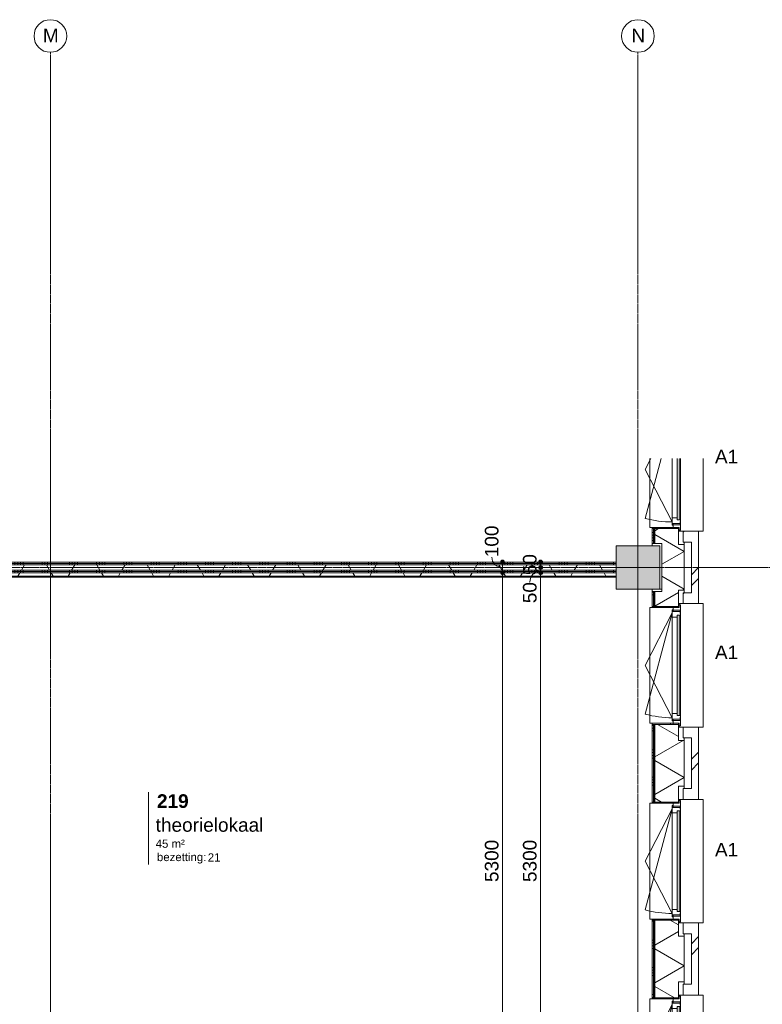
# Model space of a CAD drawing. Header units: millimetres. Extents: x 24475 to 74671, y -6152 to 32037.
# Tile 35 of 36: x 61078 to 67902, y 22984 to 32037. Entities that reach past the tile are written whole.
import ezdxf

# ---------------------------------------------------------------- set-up
doc = ezdxf.new("R2010")
doc.units = ezdxf.units.MM
doc.linetypes.add('Dash', pattern=[6.35, 3.175, -3.175])
doc.linetypes.add('stramien', pattern=[22.225, 12.7, -3.175, 3.175, -3.175])
doc.layers.add('00_Algemeen', color=7, linetype='Continuous', lineweight=9, true_color=0x00a600)
for name, color, linetype, lineweight in [('00_Algemeen-50', 7, 'Continuous', 9), ('05_Bouwplaatsvoorzieningen', 7, 'Continuous', 9), ('22_Metselwerk', 7, 'Continuous', 18), ('25_Metaalconstructiewerk', 7, 'Continuous', 9), ('30_Kozijnen-ramen-deuren', 7, 'Continuous', 9), ('42_Dekvloeren en vloersystemen', 7, 'Continuous', 9)]:
    doc.layers.add(name, color=color, linetype=linetype, lineweight=lineweight)
doc.styles.add('Arial_1', font='arial.ttf', dxfattribs={"height": 125})
doc.styles.add('Arial_4', font='arial.ttf', dxfattribs={"height": 1.5})
doc.styles.add('Arial_5', font='arial.ttf', dxfattribs={"height": 75})
doc.styles.add('Arial_B', font='arialbd.ttf', dxfattribs={"height": 125})
doc.dimstyles.new('00_AEE_maatvoering_2_5mm', dxfattribs={"dimscale": 304.8, "dimtxt": 127.532425, "dimasz": 0.459318, "dimexe": 0.246063, "dimexo": 0.0625, "dimgap": 0, "dimtad": 1, "dimdec": 0, "dimzin": 0, "dimdsep": 46, "dimtxsty": 'Arial_1', "dimblk1": 'DOTSMALL', "dimblk2": 'DOTSMALL', "dimsah": 1, "dimcen": 0.09, "dimdle": 0.246063, "dimazin": 0, "dimtfac": 1, "dimtdec": 4, "dimtix": 1, "dimtmove": 0, "dimatfit": 3, "dimfxl": 0.246063, "dimfxlon": 1, "dimtvp": 1, "dimtolj": 1, "dimtzin": 0, "dimarcsym": 2})
doc.dimstyles.new('00_AEE_maatvoering_2_5mm_1', dxfattribs={"dimscale": 304.8, "dimtxt": 127.532425, "dimasz": 0.459318, "dimexe": 0.246063, "dimexo": 0.0625, "dimgap": 0, "dimtad": 1, "dimdec": 0, "dimzin": 0, "dimdsep": 46, "dimtxsty": 'Arial_1', "dimblk1": 'DOTSMALL', "dimblk2": 'DOTSMALL', "dimsah": 1, "dimcen": 0.09, "dimdle": 0.246063, "dimazin": 0, "dimtfac": 1, "dimtdec": 4, "dimtix": 1, "dimtmove": 1, "dimatfit": 3, "dimfxl": 0.246063, "dimfxlon": 1, "dimtvp": 1, "dimtolj": 1, "dimtzin": 0, "dimarcsym": 2})
pattern_1 = [(270, (62359.98, 27050), (250, 9e-13), []), (270, (62334.98, 27050), (250, 9e-13), []), (270, (62309.98, 27050), (250, 9e-13), []), (270, (62284.98, 27050), (250, 9e-13), [])]
pattern_2 = [(60, (-3440.02, 0), (-346.4102, 200), []), (120, (-3440.02, 0), (-346.4102, -200), [])]
pattern_3 = [(45, (-3240.02, -2e-13), (-282.8427, 282.8427), []), (45, (-3140.02, -3e-13), (-282.8427, 282.8427), [])]

# ---------------------------------------------------------------- blocks, each defined once
blk = doc.blocks.new('Direct Shape - 2410-10368 v1 - IFC-model constructie _zonder onderbouw_ _MM21228_-1202395-02 tweede verdieping - D')
at = {"layer": '25_Metaalconstructiewerk'}
blk.add_hatch(color=256, dxfattribs=at).paths.add_polyline_path([(200, -200), (200, 200), (-200, 200), (-200, -200), (9.7, -200)])
for p, q in [((200, 200), (-200, 200)), ((-200, 200), (-200, -200)), ((200, -200), (200, 200)), ((-200, -200), (200, -200))]:
    blk.add_line(p, q, dxfattribs=at)
blk = doc.blocks.new('Direct Shape - NLRS_28_SC_TLB_kolom vierkant prefab_gen_AT_kolom vierkant_gen_lxb 400x400_800316-1202494-02 tweede verdieping - D')
blk.add_blockref('Direct Shape - 2410-10368 v1 - IFC-model constructie _zonder onderbouw_ _MM21228_-1202395-02 tweede verdieping - D', (0, 0))
blk = doc.blocks.new('2410-10368 v1 - IFC-model constructie _zonder onderbouw_ _MM21228__ifc-1-02 tweede verdieping - D')
at = {"layer": '25_Metaalconstructiewerk', "lineweight": 9}
blk.add_blockref('Direct Shape - NLRS_28_SC_TLB_kolom vierkant prefab_gen_AT_kolom vierkant_gen_lxb 400x400_800316-1202494-02 tweede verdieping - D', (70200, 27000), dxfattribs=at)
blk = doc.blocks.new('31_AEE_kozijnen_KA1_CS77 - AEE_CS 77_Raam merk A1-6832846-02 tweede verdieping - D')
at = {"layer": '30_Kozijnen-ramen-deuren', "true_color": 0xcccccc}
blk.add_hatch(color=254, dxfattribs=at).paths.add_polyline_path([(-443.9, -207.3), (-462.5, -207.3), (-462.5, -231.3), (462.5, -231.3), (462.5, -207.3), (414.1, -207.3)])
at = {"layer": '30_Kozijnen-ramen-deuren'}
for p, q in [((-481.5, -199.5), (-557.5, -199.5)), ((-557.5, -199.5), (-557.5, -212.3)), ((-557.5, -212.3), (-532.5, -212.3)), ((-532.5, -212.3), (-532.5, -267.5)), ((-532.5, -267.5), (-506.5, -267.5)), ((-506.5, -203.3), (-481.5, -203.3)), ((-506.5, -267.5), (-506.5, -203.3)), ((-494.5, -267.5), (-506.5, -267.5)), ((-494.5, -203.8), (-494.5, -272.5)), ((-476.5, -203.8), (-494.5, -203.8)), ((-481.5, -199.5), (-476.5, -199.5)), ((-481.5, -203.3), (-481.5, -199.5)), ((-476.5, -203.3), (-481.5, -203.3)), ((-443.5, -199.5), (-476.5, -199.5)), ((-476.5, -199.5), (-476.5, -203.8)), ((-462.5, -231.3), (-462.5, -207.3)), ((-462.5, -231.3), (-462.5, -207.3)), ((-462.5, -207.3), (462.5, -207.3)), ((462.5, -231.3), (-462.5, -231.3)), ((443.5, -199.5), (-443.5, -199.5)), ((-443.5, -207.3), (-443.5, -199.5)), ((-443.5, -276.5), (-443.5, -231.3)), ((443.5, -199.5), (443.5, -207.3)), ((476.5, -199.5), (443.5, -199.5)), ((443.5, -231.3), (443.5, -276.5)), ((462.5, -207.3), (462.5, -231.3)), ((462.5, -231.3), (462.5, -207.3)), ((476.5, -199.5), (481.5, -199.5)), ((476.5, -203.8), (476.5, -199.5)), ((481.5, -203.3), (476.5, -203.3)), ((494.5, -203.8), (476.5, -203.8)), ((481.5, -199.5), (481.5, -203.3)), ((557.5, -199.5), (481.5, -199.5)), ((481.5, -203.3), (506.5, -203.3)), ((494.5, -272.5), (494.5, -203.8)), ((506.5, -267.5), (494.5, -267.5)), ((506.5, -203.3), (506.5, -267.5)), ((506.5, -267.5), (532.5, -267.5)), ((532.5, -267.5), (532.5, -212.3)), ((532.5, -212.3), (557.5, -212.3)), ((557.5, -212.3), (557.5, -199.5)), ((-494.5, -272.5), (-511.5, -272.5)), ((-511.5, -272.5), (-511.5, -276.5)), ((-511.5, -276.5), (-443.5, -276.5)), ((-481.5, -276.5), (0, -525.7)), ((-481.5, -276.5), (448.7, -525.7)), ((443.5, -276.5), (-443.5, -276.5)), ((0, -525.7), (481.5, -276.5)), ((443.5, -276.5), (511.5, -276.5)), ((511.5, -272.5), (494.5, -272.5)), ((511.5, -276.5), (511.5, -272.5))]:
    blk.add_line(p, q, dxfattribs=at)
blk.add_arc((-481.5, -276.5), 963, 345, 360, dxfattribs=at)
blk = doc.blocks.new('31_AEE_DAI_Dagkant_Interieur - Zonder Onderkant-V30-02 tweede verdieping - D')
at = {"layer": '05_Bouwplaatsvoorzieningen'}
h = blk.add_hatch(dxfattribs=at)
h.set_pattern_fill('FP_82', color=256, style=0, pattern_type=2)
h.set_pattern_definition([(180, (26100, -70691.5), (3e-14, -250), []), (180, (26100, -70666.5), (3e-14, -250), []), (180, (26100, -70641.5), (3e-14, -250), []), (180, (26100, -70616.5), (3e-14, -250), [])])
h.paths.add_polyline_path([(542.5, -267.5), (533, -267.5), (533, -461.5), (542.5, -461.5), (542.5, -338.8)])
h.paths.add_polyline_path([(-533, -267.5), (-542.5, -267.5), (-542.5, -461.5), (-533, -461.5), (-533, -338.8)])
for p, q in [((-533, -267.5), (-542.5, -267.5)), ((-533, -461.5), (-533, -267.5)), ((533, -267.5), (533, -461.5)), ((542.5, -267.5), (533, -267.5)), ((-542.5, -461.5), (-533, -461.5)), ((533, -461.5), (542.5, -461.5))]:
    blk.add_line(p, q, dxfattribs=at)
blk = doc.blocks.new('31_AEE_DAI_Dagkant_Interieur - Zonder Onderkant-V31-02 tweede verdieping - D')
at = {"layer": '05_Bouwplaatsvoorzieningen'}
h = blk.add_hatch(dxfattribs=at)
h.set_pattern_fill('FP_83', color=256, style=0, pattern_type=2)
h.set_pattern_definition([(180, (24300, -70691.5), (3e-14, -250), []), (180, (24300, -70666.5), (3e-14, -250), []), (180, (24300, -70641.5), (3e-14, -250), []), (180, (24300, -70616.5), (3e-14, -250), [])])
h.paths.add_polyline_path([(542.5, -267.5), (533, -267.5), (533, -461.5), (542.5, -461.5), (542.5, -437)])
h.paths.add_polyline_path([(-533, -267.5), (-542.5, -267.5), (-542.5, -461.5), (-533, -461.5), (-533, -338.8)])
for p, q in [((-533, -267.5), (-542.5, -267.5)), ((-533, -461.5), (-533, -267.5)), ((533, -267.5), (533, -461.5)), ((542.5, -267.5), (533, -267.5)), ((-542.5, -461.5), (-533, -461.5)), ((533, -461.5), (542.5, -461.5))]:
    blk.add_line(p, q, dxfattribs=at)
blk = doc.blocks.new('31_AEE_DAI_Dagkant_Interieur - Zonder Onderkant-V32-02 tweede verdieping - D')
at = {"layer": '05_Bouwplaatsvoorzieningen'}
h = blk.add_hatch(dxfattribs=at)
h.set_pattern_fill('FP_84', color=256, style=0, pattern_type=2)
h.set_pattern_definition([(180, (22500, -70691.5), (3e-14, -250), []), (180, (22500, -70666.5), (3e-14, -250), []), (180, (22500, -70641.5), (3e-14, -250), []), (180, (22500, -70616.5), (3e-14, -250), [])])
h.paths.add_polyline_path([(542.5, -267.5), (533, -267.5), (533, -461.5), (542.5, -461.5), (542.5, -338.8)])
h.paths.add_polyline_path([(-533, -267.5), (-542.5, -267.5), (-542.5, -461.5), (-533, -461.5), (-533, -437)])
for p, q in [((-533, -267.5), (-542.5, -267.5)), ((-533, -461.5), (-533, -267.5)), ((533, -267.5), (533, -461.5)), ((542.5, -267.5), (533, -267.5)), ((-542.5, -461.5), (-533, -461.5)), ((533, -461.5), (542.5, -461.5))]:
    blk.add_line(p, q, dxfattribs=at)
blk = doc.blocks.new('42_AEE_VE_vensterbank - Standaard-6843292-02 tweede verdieping - D')
at = {"layer": '05_Bouwplaatsvoorzieningen'}
for p, q in [((-532.5, -482.5), (-532.5, -267.5)), ((532.5, -267.5), (532.5, -482.5)), ((-532.5, -482.5), (532.5, -482.5))]:
    blk.add_line(p, q, dxfattribs=at)
blk = doc.blocks.new('31_AEE_kozijnen_KA1_CS77 - AEE_CS 77_Raam merk A1-V33-02 tweede verdieping - D')
at = {"layer": '30_Kozijnen-ramen-deuren', "true_color": 0xcccccc}
blk.add_hatch(color=254, dxfattribs=at).paths.add_polyline_path([(462.5, -207.3), (-100.6, -207.3), (-100.6, -231.3), (462.5, -231.3)])
at = {"layer": '30_Kozijnen-ramen-deuren'}
for p, q in [((443.5, -199.5), (-100.6, -199.5)), ((-100.6, -207.3), (462.5, -207.3)), ((462.5, -231.3), (-100.6, -231.3)), ((443.5, -199.5), (443.5, -207.3)), ((476.5, -199.5), (443.5, -199.5)), ((443.5, -231.3), (443.5, -276.5)), ((462.5, -207.3), (462.5, -231.3)), ((462.5, -231.3), (462.5, -207.3)), ((476.5, -199.5), (481.5, -199.5)), ((476.5, -203.8), (476.5, -199.5)), ((481.5, -203.3), (476.5, -203.3)), ((494.5, -203.8), (476.5, -203.8)), ((481.5, -199.5), (481.5, -203.3)), ((557.5, -199.5), (481.5, -199.5)), ((481.5, -203.3), (506.5, -203.3)), ((494.5, -272.5), (494.5, -203.8)), ((506.5, -267.5), (494.5, -267.5)), ((506.5, -203.3), (506.5, -267.5)), ((506.5, -267.5), (532.5, -267.5)), ((532.5, -267.5), (532.5, -212.3)), ((532.5, -212.3), (557.5, -212.3)), ((557.5, -212.3), (557.5, -199.5)), ((443.5, -276.5), (-100.6, -276.5)), ((0, -525.7), (481.5, -276.5)), ((443.5, -276.5), (511.5, -276.5)), ((511.5, -272.5), (494.5, -272.5)), ((511.5, -276.5), (511.5, -272.5)), ((-100.6, -378.5), (448.7, -525.7)), ((-100.6, -473.6), (0, -525.7))]:
    blk.add_line(p, q, dxfattribs=at)
blk.add_arc((-481.5, -276.5), 963, 345, 360, dxfattribs=at)
blk = doc.blocks.new('31_AEE_DAI_Dagkant_Interieur - Zonder Onderkant-V34-02 tweede verdieping - D')
at = {"layer": '05_Bouwplaatsvoorzieningen'}
h = blk.add_hatch(dxfattribs=at)
h.set_pattern_fill('FP_85', color=256, style=0, pattern_type=2)
h.set_pattern_definition([(180, (27900, -70691.5), (3e-14, -250), []), (180, (27900, -70666.5), (3e-14, -250), []), (180, (27900, -70641.5), (3e-14, -250), []), (180, (27900, -70616.5), (3e-14, -250), [])])
h.paths.add_polyline_path([(542.5, -267.5), (533, -267.5), (533, -461.5), (542.5, -461.5), (542.5, -338.8)])
for p, q in [((533, -267.5), (533, -461.5)), ((542.5, -267.5), (533, -267.5)), ((533, -461.5), (542.5, -461.5))]:
    blk.add_line(p, q, dxfattribs=at)
blk = doc.blocks.new('42_AEE_VE_vensterbank - Standaard-V35-02 tweede verdieping - D')
at = {"layer": '05_Bouwplaatsvoorzieningen'}
for p in [(532.5, -267.5), (-100.6, -482.5)]:
    blk.add_line(p, (532.5, -482.5), dxfattribs=at)
blk = doc.blocks.new('21_AEE_WA_lekdorpel - 21_AEE_WA_lekdorpel-6866276-02 tweede verdieping - D')
at = {"layer": '05_Bouwplaatsvoorzieningen'}
for p, q in [((-567.5, -34), (-567.5, 8)), ((-567.5, 8), (567.5, 8)), ((567.5, 8), (567.5, -34)), ((-567.5, -213), (-567.5, -176)), ((567.5, -176), (567.5, -213)), ((-567.5, -215), (-567.5, -213)), ((-532.5, -213), (-567.5, -213)), ((-532.5, -215), (-567.5, -215)), ((567.5, -213), (532.5, -213)), ((567.5, -215), (532.5, -215)), ((567.5, -213), (567.5, -215))]:
    blk.add_line(p, q, dxfattribs=at)
blk = doc.blocks.new('21_AEE_WA_lekdorpel - 21_AEE_WA_lekdorpel-V52-02 tweede verdieping - D')
at = {"layer": '05_Bouwplaatsvoorzieningen'}
for p, q in [((-100.6, 8), (567.5, 8)), ((567.5, 8), (567.5, -34)), ((567.5, -176), (567.5, -213)), ((567.5, -213), (532.5, -213)), ((567.5, -215), (532.5, -215)), ((567.5, -213), (567.5, -215))]:
    blk.add_line(p, q, dxfattribs=at)
blk = doc.blocks.new('Grid - 3 mm-485849-02 tweede verdieping - D')
at = {"layer": '00_Algemeen', "color": 7}
blk.add_circle((0, 0), 3, dxfattribs=at)
blk = doc.blocks.new('00_AEE_tag_ruimte_groot_2192_zonder PVE - Naam nummer oppervlak bezettingsgraad-5019603-02 tweede verdieping - D')
at = {"layer": '00_Algemeen', "color": 7}
for p, q in [((-8.06, 7.73), (-8.06, 3.23)), ((-8.06, 3.23), (-8.06, 0.65)), ((-8.06, 0.65), (-8.06, -2.44)), ((-8.06, -2.44), (-8.06, -5.54))]:
    blk.add_line(p, q, dxfattribs=at)
at = {"layer": '00_Algemeen', "color": 8, "true_color": 0x808080, "insert": (-6.49, -3.42), "char_height": 1.5, "width": 10.8228, "attachment_point": 1, "style": 'Arial_4'}
blk.add_mtext('bezetting:', dxfattribs=at)
blk = doc.blocks.new('DIMBLOCK26-02 tweede verdieping - D')
at = {"layer": '00_Algemeen-50', "transparency": 16777216}
h = blk.add_hatch(color=256, dxfattribs=at)
edge = h.paths.add_edge_path()
edge.add_arc((65515, 27050), 17.5, 0, 360)
h = blk.add_hatch(color=256, dxfattribs=at)
edge = h.paths.add_edge_path()
edge.add_arc((65515, 26950), 17.5, 0, 360)
for p, q in [((65515, 27050), (65440, 27050)), ((65515, 27050), (65515, 26950)), ((65515, 27050), (65590, 27050)), ((65515, 26950), (65440, 26950)), ((65515, 26950), (65590, 26950))]:
    blk.add_line(p, q, dxfattribs=at)
for centre in [(65515, 27050), (65515, 26950)]:
    blk.add_circle(centre, 17.5, dxfattribs=at)
blk.add_ellipse((65515, 27094.3), major_axis=(98.1, 0), ratio=0.961022, start_param=3.141593, end_param=4.712389, dxfattribs=at)
at = {"layer": '00_Algemeen-50', "color": 0, "transparency": 16777216, "insert": (65352.8, 27094.3), "char_height": 125, "width": 346.103, "attachment_point": 1, "rotation": 90, "line_spacing_factor": 0.941778, "style": 'Arial_1'}
blk.add_mtext('100', dxfattribs=at)
blk = doc.blocks.new('_DotSmall')
at = {"color": 0, "linetype": 'ByBlock', "const_width": 0.5}
blk.add_lwpolyline([(-0.0625, 0, 1), (0.0625, 0, 1)], format="xyb", close=True, dxfattribs=at)
blk = doc.blocks.new('DIMBLOCK27-02 tweede verdieping - D')
at = {"layer": '00_Algemeen-50', "transparency": 16777216}
h = blk.add_hatch(color=256, dxfattribs=at)
edge = h.paths.add_edge_path()
edge.add_arc((65515, 26950), 17.5, 0, 360)
h = blk.add_hatch(color=256, dxfattribs=at)
edge = h.paths.add_edge_path()
edge.add_arc((65515, 21650), 17.5, 0, 360)
for p, q in [((65515, 26950), (65440, 26950)), ((65515, 26950), (65515, 21650)), ((65515, 26950), (65590, 26950)), ((65515, 21650), (65440, 21650)), ((65515, 21650), (65590, 21650))]:
    blk.add_line(p, q, dxfattribs=at)
for centre in [(65515, 26950), (65515, 21650)]:
    blk.add_circle(centre, 17.5, dxfattribs=at)
at = {"layer": '00_Algemeen-50', "color": 0, "transparency": 16777216, "insert": (65352.8, 24107.7), "char_height": 125, "width": 461.471, "attachment_point": 1, "rotation": 90, "line_spacing_factor": 0.941778, "style": 'Arial_1'}
blk.add_mtext('5300', dxfattribs=at)
blk = doc.blocks.new('DIMBLOCK100-02 tweede verdieping - D')
at = {"layer": '00_Algemeen-50', "transparency": 16777216}
h = blk.add_hatch(color=256, dxfattribs=at)
edge = h.paths.add_edge_path()
edge.add_arc((65865, 26950), 17.5, 0, 360)
h = blk.add_hatch(color=256, dxfattribs=at)
edge = h.paths.add_edge_path()
edge.add_arc((65865, 21650), 17.5, 0, 360)
for p, q in [((65865, 26950), (65790, 26950)), ((65865, 21650), (65865, 26950)), ((65865, 26950), (65940, 26950)), ((65865, 21650), (65790, 21650)), ((65865, 21650), (65940, 21650))]:
    blk.add_line(p, q, dxfattribs=at)
for centre in [(65865, 26950), (65865, 21650)]:
    blk.add_circle(centre, 17.5, dxfattribs=at)
at = {"layer": '00_Algemeen-50', "color": 0, "transparency": 16777216, "insert": (65702.8, 24107.7), "char_height": 125, "width": 461.471, "attachment_point": 1, "rotation": 90, "line_spacing_factor": 0.941778, "style": 'Arial_1'}
blk.add_mtext('5300', dxfattribs=at)
blk = doc.blocks.new('DIMBLOCK101-02 tweede verdieping - D')
at = {"layer": '00_Algemeen-50', "transparency": 16777216}
h = blk.add_hatch(color=256, dxfattribs=at)
edge = h.paths.add_edge_path()
edge.add_arc((65865, 27000), 17.5, 0, 360)
h = blk.add_hatch(color=256, dxfattribs=at)
edge = h.paths.add_edge_path()
edge.add_arc((65865, 26950), 17.5, 0, 360)
for p, q in [((65865, 27000), (65790, 27000)), ((65865, 26950), (65865, 27000)), ((65865, 27000), (65940, 27000)), ((65865, 26950), (65790, 26950)), ((65865, 26950), (65940, 26950))]:
    blk.add_line(p, q, dxfattribs=at)
for centre in [(65865, 27000), (65865, 26950)]:
    blk.add_circle(centre, 17.5, dxfattribs=at)
blk.add_ellipse((65865, 26863.8), major_axis=(0, 111.2), ratio=0.882022, start_param=0, end_param=1.570796, dxfattribs=at)
at = {"layer": '00_Algemeen-50', "color": 0, "transparency": 16777216, "insert": (65702.8, 26671.5), "char_height": 125, "width": 230.736, "attachment_point": 1, "rotation": 90, "line_spacing_factor": 0.941778, "style": 'Arial_1'}
blk.add_mtext('50', dxfattribs=at)
blk = doc.blocks.new('DIMBLOCK102-02 tweede verdieping - D')
at = {"layer": '00_Algemeen-50', "transparency": 16777216}
h = blk.add_hatch(color=256, dxfattribs=at)
edge = h.paths.add_edge_path()
edge.add_arc((65865, 27050), 17.5, 0, 360)
h = blk.add_hatch(color=256, dxfattribs=at)
edge = h.paths.add_edge_path()
edge.add_arc((65865, 27000), 17.5, 0, 360)
for p, q in [((65865, 27050), (65790, 27050)), ((65865, 27000), (65790, 27000)), ((65865, 27000), (65865, 27050)), ((65865, 27050), (65940, 27050)), ((65865, 27000), (65940, 27000))]:
    blk.add_line(p, q, dxfattribs=at)
for centre in [(65865, 27050), (65865, 27000)]:
    blk.add_circle(centre, 17.5, dxfattribs=at)
at = {"layer": '00_Algemeen-50', "color": 0, "transparency": 16777216, "insert": (65702.8, 26928.9), "char_height": 125, "width": 230.736, "attachment_point": 1, "rotation": 90, "line_spacing_factor": 0.941778, "style": 'Arial_1'}
blk.add_mtext('50', dxfattribs=at)

msp = doc.modelspace()

# ---------------------------------------------------------------- hatches: boundary and pattern name
at = {"layer": '22_Metselwerk', "lineweight": 9}
h = msp.add_hatch(dxfattribs=at)
h.set_pattern_fill('FP_72', color=256, angle=90, style=0, pattern_type=2)
h.set_pattern_definition([(180, (67184.48, 27247.25), (1e-12, -250), []), (180, (67184.48, 27272.25), (1e-12, -250), []), (180, (67184.48, 27297.25), (1e-12, -250), []), (180, (67184.48, 27322.25), (1e-12, -250), [])])
h.paths.add_polyline_path([(66890, 5620), (66902.5, 5620), (66902.5, 5757.5), (66890, 5757.5)])
h.paths.add_polyline_path([(66902.5, 6842.5), (66902.5, 7557.5), (66890, 7557.5), (66890, 6842.5)])
h.paths.add_polyline_path([(66902.5, 8642.5), (66902.5, 9357.5), (66890, 9357.5), (66890, 8642.5)])
h.paths.add_polyline_path([(66902.5, 10442.5), (66902.5, 10580), (66890, 10580), (66890, 10442.5)])
h.paths.add_polyline_path([(66890, 11020), (66902.5, 11020), (66902.5, 11157.5), (66890, 11157.5)])
h.paths.add_polyline_path([(66902.5, 12242.5), (66902.5, 12957.5), (66890, 12957.5), (66890, 12242.5)])
h.paths.add_polyline_path([(66902.5, 14042.5), (66902.5, 14757.5), (66890, 14757.5), (66890, 14042.5)])
h.paths.add_polyline_path([(66902.5, 15842.5), (66902.5, 15980), (66890, 15980), (66890, 15842.5)])
h.paths.add_polyline_path([(66890, 16420), (66902.5, 16420), (66902.5, 16557.5), (66890, 16557.5)])
h.paths.add_polyline_path([(66902.5, 17642.5), (66902.5, 18357.5), (66890, 18357.5), (66890, 17642.5)])
h.paths.add_polyline_path([(66902.5, 19442.5), (66902.5, 20157.5), (66890, 20157.5), (66890, 19442.5)])
h.paths.add_polyline_path([(66902.5, 21242.5), (66902.5, 21380), (66890, 21380), (66890, 21242.5)])
h.paths.add_polyline_path([(66902.5, 21820), (66902.5, 21957.5), (66890, 21957.5), (66890, 21820)])
h.paths.add_polyline_path([(66902.5, 23042.5), (66902.5, 23757.5), (66890, 23757.5), (66890, 23042.5)])
h.paths.add_polyline_path([(66902.5, 24842.5), (66902.5, 25557.5), (66890, 25557.5), (66890, 24842.5)])
h.paths.add_polyline_path([(66902.5, 26642.5), (66902.5, 26780), (66890, 26780), (66890, 26642.5)])
h.paths.add_polyline_path([(66890, 27220), (66902.5, 27220), (66902.5, 27357.5), (66890, 27357.5)])
h = msp.add_hatch(dxfattribs=at)
h.set_pattern_fill('FP_74', color=256, style=0, pattern_type=2)
h.set_pattern_definition([(90, (67184.478, 27147.25), (-25, -1e-13), [])])
h.paths.add_polyline_path([(66902.5, 5620), (66914.5, 5620), (66914.5, 5757.5), (66902.5, 5757.5)])
h.paths.add_polyline_path([(66914.5, 6842.5), (66914.5, 7557.5), (66902.5, 7557.5), (66902.5, 6842.5)])
h.paths.add_polyline_path([(66914.5, 8642.5), (66914.5, 9357.5), (66902.5, 9357.5), (66902.5, 8642.5)])
h.paths.add_polyline_path([(66914.5, 10442.5), (66914.5, 10580), (66902.5, 10580), (66902.5, 10442.5)])
h.paths.add_polyline_path([(66914.5, 11020), (66914.5, 11157.5), (66902.5, 11157.5), (66902.5, 11020)])
h.paths.add_polyline_path([(66914.5, 12242.5), (66914.5, 12957.5), (66902.5, 12957.5), (66902.5, 12242.5)])
h.paths.add_polyline_path([(66914.5, 14042.5), (66914.5, 14757.5), (66902.5, 14757.5), (66902.5, 14042.5)])
h.paths.add_polyline_path([(66914.5, 15842.5), (66914.5, 15980), (66902.5, 15980), (66902.5, 15842.5)])
h.paths.add_polyline_path([(66902.5, 16420), (66914.5, 16420), (66914.5, 16557.5), (66902.5, 16557.5)])
h.paths.add_polyline_path([(66914.5, 17642.5), (66914.5, 18357.5), (66902.5, 18357.5), (66902.5, 17642.5)])
h.paths.add_polyline_path([(66914.5, 19442.5), (66914.5, 20157.5), (66902.5, 20157.5), (66902.5, 19442.5)])
h.paths.add_polyline_path([(66914.5, 21242.5), (66914.5, 21380), (66902.5, 21380), (66902.5, 21242.5)])
h.paths.add_polyline_path([(66914.5, 21820), (66914.5, 21957.5), (66902.5, 21957.5), (66902.5, 21820)])
h.paths.add_polyline_path([(66914.5, 23042.5), (66914.5, 23757.5), (66902.5, 23757.5), (66902.5, 23042.5)])
h.paths.add_polyline_path([(66914.5, 24842.5), (66914.5, 25557.5), (66902.5, 25557.5), (66902.5, 24842.5)])
h.paths.add_polyline_path([(66914.5, 26642.5), (66914.5, 26780), (66902.5, 26780), (66902.5, 26642.5)])
h.paths.add_polyline_path([(66902.5, 27220), (66914.5, 27220), (66914.5, 27357.5), (66902.5, 27357.5)])
h = msp.add_hatch(dxfattribs=at)
h.set_pattern_fill('FP_73', color=256, angle=60, style=0, pattern_type=2)
h.set_pattern_definition([(150, (67184.48, 27147.25), (-150, -259.8076), []), (210, (67184.48, 27147.25), (150, -259.8076), [])])
h.paths.add_polyline_path([(67184.5, 5245.5), (67184.5, 5610), (67132.5, 5610), (67132.5, 5757.5), (66914.5, 5757.5), (66914.5, 5620), (66980, 5620), (66980, 5245.5)])
h.paths.add_polyline_path([(67132.5, 6842.5), (67132.5, 6990), (67184.5, 6990), (67184.5, 7410), (67132.5, 7410), (67132.5, 7557.5), (66914.5, 7557.5), (66914.5, 6842.5), (67012.7, 6842.5)])
h.paths.add_polyline_path([(67132.5, 8642.5), (67132.5, 8790), (67184.5, 8790), (67184.5, 9210), (67132.5, 9210), (67132.5, 9357.5), (66914.5, 9357.5), (66914.5, 8642.5), (67012.7, 8642.5)])
h.paths.add_polyline_path([(67132.5, 10442.5), (67132.5, 10590), (67184.5, 10590), (67184.5, 11010), (67132.5, 11010), (67132.5, 11157.5), (66914.5, 11157.5), (66914.5, 11020), (66980, 11020), (66980, 10580), (66914.5, 10580), (66914.5, 10442.5), (67012.7, 10442.5)])
h.paths.add_polyline_path([(67132.5, 12242.5), (67132.5, 12390), (67184.5, 12390), (67184.5, 12810), (67132.5, 12810), (67132.5, 12957.5), (66914.5, 12957.5), (66914.5, 12242.5), (67012.7, 12242.5)])
h.paths.add_polyline_path([(67132.5, 14042.5), (67132.5, 14190), (67184.5, 14190), (67184.5, 14610), (67132.5, 14610), (67132.5, 14757.5), (66914.5, 14757.5), (66914.5, 14042.5)])
h.paths.add_polyline_path([(67132.5, 15842.5), (67132.5, 15990), (67184.5, 15990), (67184.5, 16410), (67132.5, 16410), (67132.5, 16557.5), (66914.5, 16557.5), (66914.5, 16420), (66980, 16420), (66980, 15980), (66914.5, 15980), (66914.5, 15842.5), (67012.7, 15842.5)])
h.paths.add_polyline_path([(67132.5, 17642.5), (67132.5, 17790), (67184.5, 17790), (67184.5, 18210), (67132.5, 18210), (67132.5, 18357.5), (66914.5, 18357.5), (66914.5, 17642.5), (67012.7, 17642.5)])
h.paths.add_polyline_path([(67132.5, 19442.5), (67132.5, 19590), (67184.5, 19590), (67184.5, 20010), (67132.5, 20010), (67132.5, 20157.5), (66914.5, 20157.5), (66914.5, 19442.5), (67012.7, 19442.5)])
h.paths.add_polyline_path([(67132.5, 21242.5), (67132.5, 21390), (67184.5, 21390), (67184.5, 21810), (67132.5, 21810), (67132.5, 21957.5), (66914.5, 21957.5), (66914.5, 21820), (66980, 21820), (66980, 21380), (66914.5, 21380), (66914.5, 21242.5), (67012.7, 21242.5)])
h.paths.add_polyline_path([(67132.5, 23042.5), (67132.5, 23190), (67184.5, 23190), (67184.5, 23610), (67132.5, 23610), (67132.5, 23757.5), (66914.5, 23757.5), (66914.5, 23042.5)])
h.paths.add_polyline_path([(67132.5, 24842.5), (67132.5, 24990), (67184.5, 24990), (67184.5, 25410), (67132.5, 25410), (67132.5, 25557.5), (66914.5, 25557.5), (66914.5, 24842.5), (67012.7, 24842.5)])
h.paths.add_polyline_path([(67132.5, 26642.5), (67132.5, 26790), (67184.5, 26790), (67184.5, 27210), (67132.5, 27210), (67132.5, 27357.5), (66914.5, 27357.5), (66914.5, 27220), (66980, 27220), (66980, 26780), (66914.5, 26780), (66914.5, 26642.5), (67012.7, 26642.5)])
h = msp.add_hatch(dxfattribs=at)
h.set_pattern_fill('FP_71', color=256, angle=45, style=0, pattern_type=2)
h.set_pattern_definition(pattern_3)
h.paths.add_polyline_path([(67251.5, 27232.5), (67251.5, 27332.5), (67175.5, 27332.5), (67175.5, 27232.5)])
h = msp.add_hatch(dxfattribs=at)
h.set_pattern_fill('FP_75', color=256, angle=45, style=0, pattern_type=2)
h.set_pattern_definition(pattern_3)
h.paths.add_polyline_path([(67317.5, 4908.5), (67317.5, 5732.5), (67251.5, 5732.5), (67251.5, 4908.5)])
h.paths.add_polyline_path([(67317.5, 6867.5), (67317.5, 7532.5), (67251.5, 7532.5), (67251.5, 6867.5)])
h.paths.add_polyline_path([(67317.5, 8667.5), (67317.5, 9332.5), (67251.5, 9332.5), (67251.5, 8667.5)])
h.paths.add_polyline_path([(67317.5, 10467.5), (67317.5, 11132.5), (67251.5, 11132.5), (67251.5, 10467.5)])
h.paths.add_polyline_path([(67317.5, 12267.5), (67317.5, 12932.5), (67251.5, 12932.5), (67251.5, 12267.5)])
h.paths.add_polyline_path([(67317.5, 14067.5), (67317.5, 14732.5), (67251.5, 14732.5), (67251.5, 14067.5)])
h.paths.add_polyline_path([(67317.5, 15867.5), (67317.5, 16532.5), (67251.5, 16532.5), (67251.5, 15867.5)])
h.paths.add_polyline_path([(67317.5, 17667.5), (67317.5, 18332.5), (67251.5, 18332.5), (67251.5, 17667.5)])
h.paths.add_polyline_path([(67317.5, 19467.5), (67317.5, 20132.5), (67251.5, 20132.5), (67251.5, 19467.5)])
h.paths.add_polyline_path([(67317.5, 21267.5), (67317.5, 21932.5), (67251.5, 21932.5), (67251.5, 21267.5)])
h.paths.add_polyline_path([(67317.5, 23067.5), (67317.5, 23732.5), (67251.5, 23732.5), (67251.5, 23067.5)])
h.paths.add_polyline_path([(67317.5, 24867.5), (67317.5, 25532.5), (67251.5, 25532.5), (67251.5, 24867.5)])
h.paths.add_polyline_path([(67317.5, 26667.5), (67317.5, 27332.5), (67251.5, 27332.5), (67251.5, 26667.5)])
h = msp.add_hatch(dxfattribs=at)
h.set_pattern_fill('FP_11', color=256, angle=60, style=0, pattern_type=2)
h.set_pattern_definition(pattern_2)
h.paths.add_polyline_path([(66560, 26975), (66560, 27025), (58335, 27025), (58335, 26975), (66350.8, 26975)])
h = msp.add_hatch(dxfattribs=at)
h.set_pattern_fill('FP_22', color=256, angle=-270, style=0, pattern_type=2)
h.set_pattern_definition(pattern_1)
h.paths.add_polyline_path([(66560, 27037.5), (66560, 27050), (58360, 27050), (58360, 27037.5), (66350.8, 27037.5)])
h = msp.add_hatch(dxfattribs=at)
h.set_pattern_fill('FP_22', color=256, angle=-270, style=0, pattern_type=2)
h.set_pattern_definition(pattern_1)
h.paths.add_polyline_path([(66560, 27025), (66560, 27037.5), (58360, 27037.5), (58360, 27025), (66350.8, 27025)])
h = msp.add_hatch(dxfattribs=at)
h.set_pattern_fill('FP_11', color=256, angle=60, style=0, pattern_type=2)
h.set_pattern_definition(pattern_2)
h.paths.add_polyline_path([(66350.8, 26920), (66560, 26920), (66560, 26950), (58335, 26950), (58335, 26920), (65027, 26920)])
h = msp.add_hatch(dxfattribs=at)
h.set_pattern_fill('FP_22', color=256, angle=-270, style=0, pattern_type=2)
h.set_pattern_definition(pattern_1)
h.paths.add_polyline_path([(66560, 26962.5), (66560, 26975), (58347.5, 26975), (58347.5, 26962.5), (66350.8, 26962.5)])
h = msp.add_hatch(dxfattribs=at)
h.set_pattern_fill('FP_22', color=256, angle=-270, style=0, pattern_type=2)
h.set_pattern_definition(pattern_1)
h.paths.add_polyline_path([(66560, 26950), (66560, 26962.5), (58360, 26962.5), (58360, 26950), (66350.8, 26950)])
h = msp.add_hatch(dxfattribs=at)
h.set_pattern_fill('FP_121', color=256, angle=-270, style=0, pattern_type=2)
h.set_pattern_definition([(270, (62359.98, 26950), (250, 9e-13), []), (270, (62334.98, 26950), (250, 9e-13), []), (270, (62309.98, 26950), (250, 9e-13), []), (270, (62284.98, 26950), (250, 9e-13), [])])
h.paths.add_polyline_path([(66560, 26910), (66560, 26920), (58360, 26920), (58360, 26910), (66350.8, 26910)])
h = msp.add_hatch(dxfattribs=at)
h.set_pattern_fill('FP_157', color=256, angle=45, style=0, pattern_type=2)
h.set_pattern_definition(pattern_3)
h.paths.add_polyline_path([(67251.5, 26667.5), (67251.5, 26767.5), (67175.5, 26767.5), (67175.5, 26667.5)])

# ---------------------------------------------------------------- linework, layer by layer
at = {"layer": '00_Algemeen', "color": 150, "linetype": 'stramien', "true_color": 0x0080ff}
for p, q in [((61360, -4950.1), (61360, 31736.6)), ((66760, -4950.1), (66760, 31736.6)), ((74371.4, 27000), (25788, 27000))]:
    msp.add_line(p, q, dxfattribs=at)
at = {"layer": '00_Algemeen', "color": 7, "linetype": 'Dash'}
msp.add_line((66960, 26800), (66980, 26800), dxfattribs=at)
at = {"layer": '22_Metselwerk', "lineweight": 9}
for p, q in [((66890, 27357.5), (66890, 27220)), ((66914.5, 27357.5), (66890, 27357.5)), ((66902.5, 27220), (66902.5, 27357.5)), ((67132.5, 27367.5), (67132.5, 27357.5)), ((67251.5, 27332.5), (67175.5, 27332.5)), ((67175.5, 27332.5), (67175.5, 27232.5)), ((67317.5, 27332.5), (67251.5, 27332.5)), ((67317.5, 26667.5), (67317.5, 27332.5)), ((66890, 27220), (66914.5, 27220)), ((67175.5, 27232.5), (67251.5, 27232.5)), ((67184.5, 27232.5), (67184.5, 27210)), ((67251.5, 27232.5), (67251.5, 26767.5)), ((66560, 27050), (58360, 27050)), ((66560, 27037.5), (58360, 27037.5)), ((66560, 27025), (66560, 27050)), ((66560, 26950), (58335, 26950)), ((66560, 26920), (58335, 26920)), ((66560, 26962.5), (58347.5, 26962.5)), ((58360, 26910), (66560, 26910)), ((66560, 26910), (66560, 26975)), ((66914.5, 26780), (66890, 26780)), ((66890, 26780), (66890, 26642.5)), ((66902.5, 26642.5), (66902.5, 26780)), ((67251.5, 26767.5), (67175.5, 26767.5)), ((67175.5, 26767.5), (67175.5, 26667.5)), ((67184.5, 26790), (67184.5, 26767.5)), ((66890, 26642.5), (66914.5, 26642.5)), ((67132.5, 26642.5), (67132.5, 26632.5)), ((67175.5, 26667.5), (67317.5, 26667.5)), ((66890, 25557.5), (66890, 24842.5)), ((66914.5, 25557.5), (66890, 25557.5)), ((66902.5, 24842.5), (66902.5, 25557.5)), ((67132.5, 25567.5), (67132.5, 25557.5)), ((67251.5, 25532.5), (67175.5, 25532.5)), ((67175.5, 25532.5), (67175.5, 25432.5)), ((67317.5, 25532.5), (67251.5, 25532.5)), ((67317.5, 24867.5), (67317.5, 25532.5)), ((67175.5, 25432.5), (67251.5, 25432.5)), ((67184.5, 25432.5), (67184.5, 25410)), ((67251.5, 25432.5), (67251.5, 24967.5)), ((67184.5, 24990), (67184.5, 24967.5)), ((67251.5, 24967.5), (67175.5, 24967.5)), ((67175.5, 24967.5), (67175.5, 24867.5)), ((66890, 24842.5), (66914.5, 24842.5)), ((67132.5, 24842.5), (67132.5, 24832.5)), ((67175.5, 24867.5), (67317.5, 24867.5)), ((66890, 23757.5), (66890, 23042.5)), ((66914.5, 23757.5), (66890, 23757.5)), ((66902.5, 23042.5), (66902.5, 23757.5)), ((67132.5, 23767.5), (67132.5, 23757.5)), ((67251.5, 23732.5), (67175.5, 23732.5)), ((67175.5, 23732.5), (67175.5, 23632.5)), ((67317.5, 23732.5), (67251.5, 23732.5)), ((67317.5, 23067.5), (67317.5, 23732.5)), ((67175.5, 23632.5), (67251.5, 23632.5)), ((67184.5, 23632.5), (67184.5, 23610)), ((67251.5, 23632.5), (67251.5, 23167.5)), ((67184.5, 23190), (67184.5, 23167.5)), ((67251.5, 23167.5), (67175.5, 23167.5)), ((67175.5, 23167.5), (67175.5, 23067.5)), ((66890, 23042.5), (66914.5, 23042.5)), ((67132.5, 23042.5), (67132.5, 23032.5)), ((67175.5, 23067.5), (67317.5, 23067.5))]:
    msp.add_line(p, q, dxfattribs=at)
at = {"layer": '22_Metselwerk'}
for p, q in [((67132.5, 27357.5), (66914.5, 27357.5)), ((66914.5, 27220), (66914.5, 27357.5)), ((67132.5, 27210), (67132.5, 27357.5)), ((66914.5, 27220), (66980, 27220)), ((66980, 27220), (66980, 26780)), ((67184.5, 27210), (67132.5, 27210)), ((67184.5, 26790), (67184.5, 27210)), ((66560, 27025), (58335, 27025)), ((66560, 26975), (66560, 27025)), ((66560, 26975), (58335, 26975)), ((66980, 26780), (66914.5, 26780)), ((66914.5, 26642.5), (66914.5, 26780)), ((67132.5, 26642.5), (67132.5, 26790)), ((67132.5, 26790), (67184.5, 26790)), ((66914.5, 26642.5), (67132.5, 26642.5)), ((67132.5, 25557.5), (66914.5, 25557.5)), ((66914.5, 24842.5), (66914.5, 25557.5)), ((67132.5, 25410), (67132.5, 25557.5)), ((67184.5, 25410), (67132.5, 25410)), ((67184.5, 24990), (67184.5, 25410)), ((67132.5, 24842.5), (67132.5, 24990)), ((67132.5, 24990), (67184.5, 24990)), ((66914.5, 24842.5), (67132.5, 24842.5)), ((67132.5, 23757.5), (66914.5, 23757.5)), ((66914.5, 23042.5), (66914.5, 23757.5)), ((67132.5, 23610), (67132.5, 23757.5)), ((67184.5, 23610), (67132.5, 23610)), ((67184.5, 23190), (67184.5, 23610)), ((67132.5, 23042.5), (67132.5, 23190)), ((67132.5, 23190), (67184.5, 23190)), ((66914.5, 23042.5), (67132.5, 23042.5))]:
    msp.add_line(p, q, dxfattribs=at)
at = {"layer": '42_Dekvloeren en vloersystemen'}
for p, q in [((66890, 27200), (66890, 27220)), ((66890, 26780), (66890, 26800))]:
    msp.add_line(p, q, dxfattribs=at)

# ---------------------------------------------------------------- block references
at = {"lineweight": 5}
msp.add_blockref('2410-10368 v1 - IFC-model constructie _zonder onderbouw_ _MM21228__ifc-1-02 tweede verdieping - D', (-3440, 0), dxfattribs=at)
at = {"layer": '00_Algemeen', "color": 7, "xscale": 49.99999999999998, "yscale": 49.99999999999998, "zscale": 49.99999999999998}
for p in [(61360, 31886.6), (66760, 31886.6)]:
    msp.add_blockref('Grid - 3 mm-485849-02 tweede verdieping - D', p, dxfattribs=at)
at = {"layer": '00_Algemeen', "color": 8, "true_color": 0x808080, "xscale": 49.99999999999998, "yscale": 49.99999999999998, "zscale": 49.99999999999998}
msp.add_blockref('00_AEE_tag_ruimte_groot_2192_zonder PVE - Naam nummer oppervlak bezettingsgraad-5019603-02 tweede verdieping - D', (62664.2, 24546.2), dxfattribs=at)
at = {"layer": '05_Bouwplaatsvoorzieningen'}
for name, p, rotation in [('42_AEE_VE_vensterbank - Standaard-V35-02 tweede verdieping - D', (67351.5, 27900), 269.999999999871), ('21_AEE_WA_lekdorpel - 21_AEE_WA_lekdorpel-V52-02 tweede verdieping - D', (67351.5, 27900), 269.9999999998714), ('31_AEE_DAI_Dagkant_Interieur - Zonder Onderkant-V34-02 tweede verdieping - D', (67351.5, 27900), 269.9999999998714), ('42_AEE_VE_vensterbank - Standaard-6843292-02 tweede verdieping - D', (67351.5, 26100), 269.999999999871), ('31_AEE_DAI_Dagkant_Interieur - Zonder Onderkant-V30-02 tweede verdieping - D', (67351.5, 26100), 269.9999999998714), ('21_AEE_WA_lekdorpel - 21_AEE_WA_lekdorpel-6866276-02 tweede verdieping - D', (67351.5, 26100), 269.9999999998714), ('42_AEE_VE_vensterbank - Standaard-6843292-02 tweede verdieping - D', (67351.5, 24300), 269.999999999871), ('31_AEE_DAI_Dagkant_Interieur - Zonder Onderkant-V31-02 tweede verdieping - D', (67351.5, 24300), 269.9999999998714), ('21_AEE_WA_lekdorpel - 21_AEE_WA_lekdorpel-6866276-02 tweede verdieping - D', (67351.5, 24300), 269.9999999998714), ('42_AEE_VE_vensterbank - Standaard-6843292-02 tweede verdieping - D', (67351.5, 22500), 269.999999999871), ('31_AEE_DAI_Dagkant_Interieur - Zonder Onderkant-V32-02 tweede verdieping - D', (67351.5, 22500), 269.9999999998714), ('21_AEE_WA_lekdorpel - 21_AEE_WA_lekdorpel-6866276-02 tweede verdieping - D', (67351.5, 22500), 269.9999999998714)]:
    msp.add_blockref(name, p, dxfattribs=dict(at, rotation=rotation))
at = {"layer": '30_Kozijnen-ramen-deuren', "rotation": 269.9999999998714}
for name, p in [('31_AEE_kozijnen_KA1_CS77 - AEE_CS 77_Raam merk A1-V33-02 tweede verdieping - D', (67351.5, 27900)), ('31_AEE_kozijnen_KA1_CS77 - AEE_CS 77_Raam merk A1-6832846-02 tweede verdieping - D', (67351.5, 26100)), ('31_AEE_kozijnen_KA1_CS77 - AEE_CS 77_Raam merk A1-6832846-02 tweede verdieping - D', (67351.5, 24300)), ('31_AEE_kozijnen_KA1_CS77 - AEE_CS 77_Raam merk A1-6832846-02 tweede verdieping - D', (67351.5, 22500))]:
    msp.add_blockref(name, p, dxfattribs=at)

# ---------------------------------------------------------------- texts
at = {"layer": '00_Algemeen', "color": 7, "char_height": 125, "attachment_point": 1}
for s, insert, width, style in [('M', (61291.1, 31954.7), 172.363, 'Arial_1'), ('N', (66699.3, 31954.7), 152.321, 'Arial_1'), ('219', (62339.8, 24914.6), 348.734, 'Arial_B'), ('theorielokaal', (62327.9, 24695.2), 1182.489, 'Arial_1')]:
    msp.add_mtext(s, dxfattribs=dict(at, insert=insert, width=width, style=style))
at = {"layer": '00_Algemeen', "color": 8, "true_color": 0x808080, "char_height": 75, "attachment_point": 1, "style": 'Arial_5'}
for s, insert, width in [('45 m²', (62327.9, 24497.8), 332.7), ('21', (62806.4, 24371.5), 144.304)]:
    msp.add_mtext(s, dxfattribs=dict(at, insert=insert, width=width))
at = {"layer": '30_Kozijnen-ramen-deuren', "char_height": 125, "width": 256.54, "attachment_point": 1, "style": 'Arial_1'}
for insert in [(67467.4, 28082.1), (67467.4, 26282.1), (67467.4, 24467.8)]:
    msp.add_mtext('A1', dxfattribs=dict(at, insert=insert))

# ---------------------------------------------------------------- dimensions: what is measured, and where the dimension line sits
at = {"layer": '00_Algemeen', "color": 7}
for base, p1, p2, override, picture, middle in [((65515, 26950), (65590, 27050), (65590, 26950), {"dimpost": '<>', "dimfxl": 100}, 'DIMBLOCK26-02 tweede verdieping - D', (65436.1, 27267.3)), ((65865, 27000), (65790, 26950), (65790, 27000), {"dimpost": '<>', "dimfxl": 50.000001}, 'DIMBLOCK101-02 tweede verdieping - D', (65786.1, 26786.9))]:
    dim = msp.add_linear_dim(base=base, p1=p1, p2=p2, angle=90, dimstyle='00_AEE_maatvoering_2_5mm_1', override=override, dxfattribs=at)
    dim.commit()
    dim.dimension.update_dxf_attribs({"geometry": picture, "text_midpoint": middle, "dimtype": 160, "text_rotation": 90})
for base, p1, p2, override, picture, middle in [((65865, 27050), (65790, 27000), (65790, 27050), {"dimpost": '<>', "dimfxl": 49.999999}, 'DIMBLOCK102-02 tweede verdieping - D', (65801.2, 27025)), ((65515, 21650), (65590, 26950), (65590, 21650), {"dimpost": '<>', "dimfxl": 5300}, 'DIMBLOCK27-02 tweede verdieping - D', (65451.2, 24300)), ((65865, 26950), (65790, 21650), (65790, 26950), {"dimpost": '<>', "dimfxl": 5300}, 'DIMBLOCK100-02 tweede verdieping - D', (65801.2, 24300))]:
    dim = msp.add_linear_dim(base=base, p1=p1, p2=p2, angle=90, dimstyle='00_AEE_maatvoering_2_5mm', override=override, dxfattribs=at)
    dim.commit()
    dim.dimension.update_dxf_attribs({"geometry": picture, "text_midpoint": middle})

doc.saveas('drawing.dxf')
